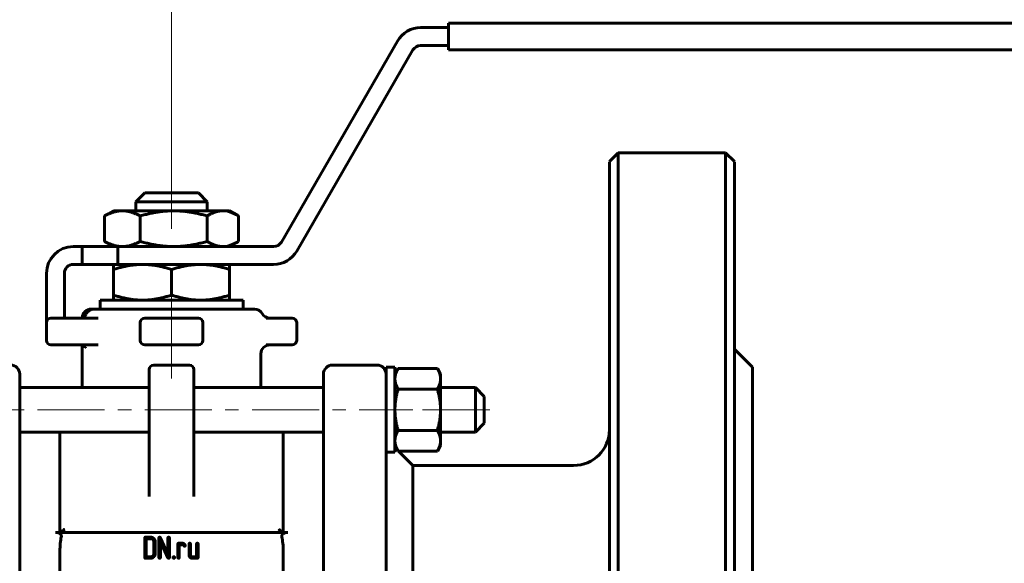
# Model space of a CAD drawing. Header units: millimetres. Extents: x 0 to 420, y 0 to 297.
# Tile 4 of 6: x 100 to 210, y 172 to 233. Entities that reach past the tile are written whole.
import ezdxf

# ---------------------------------------------------------------- set-up
doc = ezdxf.new("R2010")
doc.units = ezdxf.units.MM
for name, pattern in [('K5LT_AXLED', [12, 7.5, -1.5, 1.5, -1.5]), ('K5LT_BASIC', [0]), ('K5LT_THIN', [0])]:
    doc.linetypes.add(name, pattern=pattern)
doc.layers.add('Системный слой', color=7, linetype='Continuous')
doc.layers.add('Системный слой (1)', color=7, linetype='Continuous', true_color=0x6c6c6c)
doc.styles.add('KDIMTEXTSTYLE', font='GOST_AU.SHX', dxfattribs={"width": 0.96, "oblique": 15, "height": 5})
doc.styles.add('KTEXTSTYLE', font='GOST_AU.SHX', dxfattribs={"width": 0.96, "height": 5})
doc.dimstyles.new('KDIMSTYLE (1.00)', dxfattribs={"dimtxt": 5, "dimasz": 1, "dimexe": 2, "dimexo": 0, "dimgap": 1, "dimtad": 1, "dimtxsty": 'KDIMTEXTSTYLE', "dimsah": 1, "dimcen": 0, "dimdle": 1, "dimadec": 0, "dimazin": 0, "dimtfac": 0.667, "dimtmove": 0, "dimatfit": 3, "dimfxl": 1, "dimtvp": 1, "dimtolj": 1, "dimtzin": 0, "dimarcsym": 0})

# ---------------------------------------------------------------- blocks, each defined once
blk = doc.blocks.new('U1')
at = {"layer": 'Системный слой (1)', "color": 150, "linetype": 'K5LT_BASIC', "lineweight": 60, "true_color": 0x0080ff}
for p, q in [((114.3, 187.17), (99.8, 187.17)), ((133.8, 187.17), (119.3, 187.17))]:
    blk.add_line(p, q, dxfattribs=at)
blk = doc.blocks.new('U2')
at = {"layer": 'Системный слой (1)', "color": 150, "linetype": 'K5LT_BASIC', "lineweight": 60, "true_color": 0x0080ff}
for p, q in [((114.3, 192.17), (99.8, 192.17)), ((133.8, 192.17), (119.3, 192.17))]:
    blk.add_line(p, q, dxfattribs=at)
blk = doc.blocks.new('U4')
at = {"layer": 'Системный слой (1)', "color": 150, "linetype": 'K5LT_BASIC', "lineweight": 60, "true_color": 0x0080ff}
for p, q in [((165.8, 217.43), (165.8, 170.93)), ((165.8, 170.93), (165.8, 124.43))]:
    blk.add_line(p, q, dxfattribs=at)
blk = doc.blocks.new('U5')
at = {"layer": 'Системный слой (1)', "color": 150, "linetype": 'K5LT_BASIC', "lineweight": 60, "true_color": 0x0080ff}
for p, q in [((150.8, 192.17), (150.8, 189.67)), ((150.8, 189.67), (150.8, 187.17))]:
    blk.add_line(p, q, dxfattribs=at)
blk = doc.blocks.new('U6')
at = {"layer": 'Системный слой (1)', "color": 150, "linetype": 'K5LT_BASIC', "lineweight": 60, "true_color": 0x0080ff}
for p, q in [((179.8, 170.93), (179.8, 217.43)), ((179.8, 124.43), (179.8, 170.93))]:
    blk.add_line(p, q, dxfattribs=at)
blk = doc.blocks.new('U8')
at = {"layer": 'Системный слой (1)', "color": 150, "linetype": 'K5LT_BASIC', "lineweight": 60, "true_color": 0x0080ff}
for p, q in [((142.13, 185.11), (141.8, 185.43)), ((143.8, 183.43), (142.18, 185.05))]:
    blk.add_line(p, q, dxfattribs=at)
blk = doc.blocks.new('U10')
at = {"layer": 'Системный слой (1)', "color": 150, "linetype": 'K5LT_BASIC', "lineweight": 60, "true_color": 0x0080ff}
for p, q in [((151.8, 189.67), (151.8, 191.17)), ((151.8, 188.17), (151.8, 189.67))]:
    blk.add_line(p, q, dxfattribs=at)
blk = doc.blocks.new('U11')
at = {"layer": 'Системный слой (1)', "color": 150, "linetype": 'K5LT_BASIC', "lineweight": 60, "true_color": 0x0080ff}
for p, q in [((104.68, 196.93), (106.55, 196.93)), ((106.55, 196.93), (108.58, 196.93))]:
    blk.add_line(p, q, dxfattribs=at)
blk = doc.blocks.new('U12')
at = {"layer": 'Системный слой (1)', "color": 150, "linetype": 'K5LT_BASIC', "lineweight": 60, "true_color": 0x0080ff}
for p, q in [((108.12, 200.93), (108.05, 200.93)), ((108.17, 200.93), (108.12, 200.93))]:
    blk.add_line(p, q, dxfattribs=at)
blk = doc.blocks.new('U13')
at = {"layer": 'Системный слой (1)', "color": 150, "linetype": 'K5LT_BASIC', "lineweight": 60, "true_color": 0x0080ff}
for p, q in [((108.8, 201.93), (116.8, 201.93)), ((116.8, 201.93), (124.8, 201.93))]:
    blk.add_line(p, q, dxfattribs=at)
blk = doc.blocks.new('U14')
at = {"layer": 'Системный слой (1)', "color": 150, "linetype": 'K5LT_BASIC', "lineweight": 60, "true_color": 0x0080ff}
for start, end in [(0.0023, 90), (0, 0.0023)]:
    blk.add_arc((119.8, 199.43), 0.5, start, end, dxfattribs=at)
blk = doc.blocks.new('U15')
at = {"layer": 'Системный слой (1)', "color": 150, "linetype": 'K5LT_BASIC', "lineweight": 60, "true_color": 0x0080ff}
for start, end in [(90, 179.997), (179.997, 180)]:
    blk.add_arc((103.3, 199.43), 0.5, start, end, dxfattribs=at)
blk = doc.blocks.new('D2')
at = {"layer": 'Системный слой (1)'}
for points in [[(116.8, 244.9), (121.8, 245.55), (121.3, 244.9), (121.8, 244.24)], [(245.8, 244.9), (240.8, 245.55), (241.3, 244.9), (240.8, 244.24)]]:
    blk.add_hatch(color=7, dxfattribs=at).paths.add_polyline_path(points)
at = {"layer": 'Системный слой (1)', "color": 7, "linetype": 'K5LT_THIN', "lineweight": 18}
for p, q in [((116.8, 213.93), (116.8, 246.9)), ((245.8, 232.43), (245.8, 246.9)), ((116.8, 244.9), (121.8, 245.55)), ((121.8, 244.24), (116.8, 244.9)), ((245.8, 244.9), (116.8, 244.9)), ((121.8, 245.55), (121.3, 244.9)), ((121.3, 244.9), (121.8, 244.24)), ((241.3, 244.9), (240.8, 245.55)), ((240.8, 245.55), (245.8, 244.9)), ((245.8, 244.9), (240.8, 244.24)), ((240.8, 244.24), (241.3, 244.9))]:
    blk.add_line(p, q, dxfattribs=at)
blk.add_wipeout([(189.66, 245.9), (189.66, 253.28), (199.53, 253.28), (199.53, 245.9)]).dxf.layer = 'Системный слой (1)'
at = {"layer": 'Системный слой (1)', "color": 7, "insert": (189.66, 252.48), "char_height": 5, "attachment_point": 1, "style": 'KTEXTSTYLE'}
blk.add_mtext('\\H5.0;\\W1.000;\\Q15;\\Q15;\\W0.965;129', dxfattribs=at)
blk = doc.blocks.new('KDIMARROW_01')
at = {"layer": 'Системный слой'}
blk.add_hatch(color=0, dxfattribs=at).paths.add_polyline_path([(0, 0), (-5, 0.66), (-4.5, 0), (-5, -0.66)])
at = {"layer": 'Системный слой', "color": 0, "linetype": 'K5LT_THIN', "lineweight": 18}
for p, q in [((-4.5, 0), (-5, 0.66)), ((-5, 0.66), (0, 0)), ((0, 0), (-5, -0.66)), ((-5, -0.66), (-4.5, 0))]:
    blk.add_line(p, q, dxfattribs=at)
at = {"layer": 'Системный слой (1)', "color": 0, "linetype": 'K5LT_THIN', "lineweight": 18}
blk.add_line((116.8, 170.93), (115.8, 170.93), dxfattribs=at)
blk = doc.blocks.new('U20')
at = {"layer": 'Системный слой (1)', "color": 150, "linetype": 'K5LT_BASIC', "lineweight": 60, "true_color": 0x0080ff}
for p, q in [((123.59, 208.15), (124.16, 208.43)), ((124.16, 208.43), (124.21, 208.45)), ((124.21, 208.45), (124.25, 208.48)), ((124.25, 208.48), (124.3, 208.51)), ((122.54, 207.93), (123.06, 207.99)), ((123.06, 207.99), (123.59, 208.15))]:
    blk.add_line(p, q, dxfattribs=at)
blk = doc.blocks.new('U21')
at = {"layer": 'Системный слой (1)', "color": 150, "linetype": 'K5LT_BASIC', "lineweight": 60, "true_color": 0x0080ff}
for p, q in [((123.06, 211.88), (122.54, 211.93)), ((123.59, 211.71), (123.06, 211.88)), ((124.16, 211.44), (123.59, 211.71)), ((124.21, 211.41), (124.16, 211.44)), ((124.25, 211.38), (124.21, 211.41)), ((124.3, 211.35), (124.25, 211.38))]:
    blk.add_line(p, q, dxfattribs=at)
blk = doc.blocks.new('U26')
at = {"layer": 'Системный слой (1)', "color": 150, "linetype": 'K5LT_BASIC', "lineweight": 60, "true_color": 0x0080ff}
for p, q in [((106.55, 199.93), (106.87, 200)), ((106.55, 199.93), (106.55, 199.93)), ((106.87, 200), (107.11, 200.17)), ((107.11, 200.17), (107.18, 200.26))]:
    blk.add_line(p, q, dxfattribs=at)

msp = doc.modelspace()

# ---------------------------------------------------------------- linework, layer by layer
at = {"layer": 'Системный слой (1)', "color": 150, "linetype": 'K5LT_BASIC', "lineweight": 60, "true_color": 0x0080ff}
for p, q in [((147.801, 232.432), (147.801, 232.932)), ((240.801, 232.932), (147.801, 232.932)), ((147.801, 232.432), (144.678, 232.432)), ((147.801, 232.432), (147.801, 230.432)), ((142.08, 230.932), (129.089, 208.432)), ((144.678, 230.432), (147.801, 230.432)), ((147.801, 229.932), (147.801, 230.432)), ((130.822, 207.432), (143.812, 229.932)), ((147.801, 229.932), (240.801, 229.932)), ((165.801, 217.432), (166.801, 218.432)), ((178.801, 218.432), (166.801, 218.432)), ((166.801, 170.932), (166.801, 218.432)), ((179.801, 217.432), (178.801, 218.432)), ((178.801, 218.432), (178.801, 170.932)), ((112.801, 212.932), (113.801, 213.932)), ((113.801, 213.932), (119.801, 213.932)), ((120.801, 212.932), (119.801, 213.932)), ((112.801, 211.932), (112.801, 212.932)), ((112.801, 212.932), (120.801, 212.932)), ((120.801, 211.932), (120.801, 212.932)), ((110.301, 211.932), (109.442, 211.436)), ((110.301, 211.932), (111.292, 211.932)), ((111.292, 211.932), (117.035, 211.932)), ((117.035, 211.932), (122.543, 211.932)), ((122.543, 211.932), (123.301, 211.932)), ((123.301, 211.932), (124.16, 211.436)), ((109.3, 211.351), (109.3, 208.512)), ((113.284, 211.351), (113.284, 208.512)), ((120.785, 211.351), (120.785, 208.512)), ((124.301, 211.351), (124.301, 208.512)), ((110.301, 207.932), (109.443, 208.427)), ((123.301, 207.932), (124.158, 208.427)), ((106.801, 207.932), (105.801, 207.932)), ((106.801, 207.932), (110.801, 207.932)), ((106.801, 207.932), (106.801, 205.932)), ((128.223, 207.932), (110.801, 207.932)), ((110.801, 207.932), (110.801, 205.932)), ((105.801, 205.932), (106.801, 205.932)), ((110.801, 205.932), (106.801, 205.932)), ((110.301, 205.351), (110.301, 205.932)), ((110.301, 205.351), (110.301, 202.512)), ((110.801, 205.932), (128.223, 205.932)), ((116.801, 205.351), (116.801, 202.512)), ((123.301, 205.932), (123.301, 205.351)), ((123.301, 205.351), (123.301, 202.512)), ((102.801, 204.932), (102.801, 199.432)), ((104.801, 199.932), (104.801, 204.932)), ((108.801, 200.932), (108.801, 201.932)), ((110.301, 201.932), (110.301, 202.512)), ((123.301, 202.512), (123.301, 201.932)), ((124.801, 200.932), (124.801, 201.932)), ((108.053, 200.932), (107.801, 200.932)), ((108.123, 200.932), (108.085, 200.932)), ((108.118, 200.932), (108.12, 200.932)), ((108.122, 200.932), (108.118, 200.932)), ((108.122, 200.932), (108.12, 200.932)), ((109.87, 200.932), (108.167, 200.932)), ((112.851, 200.932), (109.87, 200.932)), ((113.189, 200.932), (112.851, 200.932)), ((114.273, 200.932), (113.189, 200.932)), ((113.949, 200.932), (113.494, 200.932)), ((119.328, 200.932), (114.273, 200.932)), ((120.412, 200.932), (119.328, 200.932)), ((120.215, 200.932), (119.538, 200.932)), ((125.044, 200.932), (120.412, 200.932)), ((125.717, 200.932), (125.044, 200.932)), ((125.619, 200.932), (125.124, 200.932)), ((126.069, 200.932), (125.717, 200.932)), ((104.373, 199.932), (103.301, 199.932)), ((104.68, 199.932), (104.373, 199.932)), ((108.575, 199.932), (104.68, 199.932)), ((119.801, 199.932), (113.801, 199.932)), ((130.301, 199.932), (127.384, 199.932)), ((102.801, 199.432), (102.801, 197.432)), ((113.301, 199.432), (113.301, 197.432)), ((120.301, 197.432), (120.301, 199.432)), ((130.801, 197.432), (130.801, 199.432)), ((103.301, 196.932), (104.373, 196.932)), ((104.373, 196.932), (104.68, 196.932)), ((106.801, 192.17), (106.801, 196.892)), ((113.801, 196.932), (119.801, 196.932)), ((127.384, 196.932), (130.301, 196.932)), ((179.801, 196.432), (181.801, 194.432)), ((126.801, 192.17), (126.801, 195.932)), ((114.301, 194.17), (114.301, 187.03)), ((114.801, 194.67), (118.801, 194.67)), ((119.301, 187.03), (119.301, 194.17)), ((119.301, 192.17), (119.301, 194.17)), ((139.801, 194.67), (134.801, 194.67)), ((140.801, 185.497), (140.801, 194.42)), ((140.801, 194.42), (141.801, 194.42)), ((141.801, 184.92), (141.801, 194.42)), ((141.801, 193.67), (142.158, 194.289)), ((146.544, 194.289), (142.158, 194.289)), ((146.901, 193.67), (146.544, 194.289)), ((181.801, 147.432), (181.801, 194.432)), ((99.801, 187.741), (99.801, 193.67)), ((99.801, 193.174), (99.801, 193.67)), ((133.801, 193.67), (133.801, 187.741)), ((146.901, 193.67), (146.901, 193.134)), ((146.901, 193.134), (146.901, 189.67)), ((146.544, 191.98), (142.158, 191.98)), ((150.801, 192.17), (146.901, 192.17)), ((151.801, 191.17), (150.801, 192.17)), ((146.901, 189.67), (146.901, 186.206)), ((99.801, 180.813), (99.801, 187.741)), ((133.801, 187.741), (133.801, 180.813)), ((146.544, 187.361), (142.158, 187.361)), ((151.801, 188.17), (150.801, 187.17)), ((104.301, 187.17), (104.301, 175.932)), ((114.301, 187.03), (114.301, 179.98)), ((119.301, 179.98), (119.301, 187.03)), ((129.301, 175.932), (129.301, 187.17)), ((150.801, 187.17), (146.901, 187.17)), ((140.801, 180.813), (140.801, 185.497)), ((141.801, 185.67), (142.158, 185.051)), ((146.901, 185.67), (146.544, 185.051)), ((146.901, 186.206), (146.901, 185.67)), ((140.801, 184.92), (141.801, 184.92)), ((146.544, 185.051), (142.158, 185.051)), ((161.801, 183.432), (143.801, 183.432)), ((143.801, 170.932), (143.801, 183.432)), ((99.801, 178.835), (99.801, 180.813)), ((133.801, 180.813), (133.801, 178.835)), ((140.801, 176.845), (140.801, 180.813)), ((99.801, 178.835), (99.801, 163.029)), ((133.801, 170.932), (133.801, 178.835)), ((140.801, 165.018), (140.801, 176.845)), ((103.801, 175.932), (103.926, 175.932)), ((103.938, 175.932), (103.926, 175.932)), ((104.801, 175.932), (104.28, 175.932)), ((128.801, 175.932), (104.801, 175.932)), ((113.792, 175.323), (113.792, 173.138)), ((114.464, 175.407), (113.876, 175.407)), ((114.465, 175.24), (113.959, 175.24)), ((113.959, 175.24), (113.959, 173.221)), ((115.38, 175.323), (115.38, 173.138)), ((116.391, 173.52), (115.539, 175.358)), ((116.391, 175.323), (116.391, 173.52)), ((116.557, 173.138), (116.557, 175.323)), ((129.322, 175.932), (128.801, 175.932)), ((129.675, 175.932), (129.664, 175.932)), ((129.675, 175.932), (129.801, 175.932)), ((114.803, 173.558), (114.803, 174.903)), ((114.97, 173.558), (114.97, 174.903)), ((115.547, 174.941), (116.399, 173.103)), ((115.547, 173.138), (115.547, 174.941)), ((117.499, 174.65), (117.499, 173.138)), ((118.002, 174.735), (117.583, 174.735)), ((117.666, 174.568), (118.002, 174.568)), ((117.666, 173.138), (117.666, 174.568)), ((118.753, 174.65), (118.753, 173.39)), ((118.92, 173.389), (118.92, 174.65)), ((119.597, 174.65), (119.597, 173.221)), ((119.764, 173.138), (119.764, 174.65)), ((104.301, 170.932), (104.301, 173.377)), ((113.876, 173.054), (114.464, 173.054)), ((113.959, 173.221), (114.465, 173.221)), ((119.597, 173.221), (119.089, 173.221)), ((119.09, 173.054), (119.68, 173.054)), ((129.301, 173.377), (129.301, 170.932))]:
    msp.add_line(p, q, dxfattribs=at)
at = {"layer": 'Системный слой (1)', "color": 30, "linetype": 'K5LT_AXLED', "lineweight": 18, "true_color": 0xff8000}
for p, q in [((116.801, 198.932), (116.801, 203.932)), ((116.801, 193.17), (116.801, 201.93)), ((89.801, 189.67), (143.801, 189.67)), ((144.901, 189.67), (153.801, 189.67))]:
    msp.add_line(p, q, dxfattribs=at)
at = {"layer": 'Системный слой (1)', "color": 150, "linetype": 'K5LT_BASIC', "lineweight": 60, "true_color": 0x0080ff}
for centre, radius, start, end in [((144.678, 229.432), 3, 90, 150), ((144.678, 229.432), 1, 90, 150), ((128.223, 208.932), 1, 270, 330), ((105.801, 204.932), 3, 90, 180), ((128.223, 208.932), 3, 270, 330), ((105.801, 204.932), 1, 90, 180), ((107.801, 199.932), 1, 90, 177.66825), ((126.069, 199.932), 1, 30, 90), ((103.301, 199.432), 0.5, 90, 180), ((113.801, 199.432), 0.5, 90, 180), ((113.801, 199.432), 0.5, 90, 180), ((119.801, 199.432), 0.5, 0, 90), ((127.801, 200.932), 1, 210, 270), ((130.301, 199.432), 0.5, 0, 90), ((103.301, 197.432), 0.5, 180, 270), ((113.801, 197.432), 0.5, 180, 270), ((119.801, 197.432), 0.5, 270, 0), ((130.301, 197.432), 0.5, 270, 0), ((127.801, 195.932), 1, 90, 180), ((98.801, 193.67), 1, 0, 90), ((114.801, 194.17), 0.5, 90, 180), ((118.801, 194.17), 0.5, 0, 90), ((134.801, 193.67), 1, 90, 180), ((139.801, 193.67), 1, 0, 90), ((161.801, 187.432), 4, 270, 0)]:
    msp.add_arc(centre, radius, start, end, dxfattribs=at)
for points, weights in [([(111.292, 211.932), (110.368, 211.932), (109.3, 211.351)], [1, 1.0379548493, 1]), ([(113.284, 211.351), (112.217, 211.932), (111.292, 211.932)], [1, 1.0379548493, 1]), ([(117.035, 211.932), (115.294, 211.932), (113.284, 211.351)], [1, 1.0379548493, 1]), ([(120.785, 211.351), (118.775, 211.932), (117.035, 211.932)], [1, 1.0379548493, 1]), ([(122.543, 211.932), (121.727, 211.932), (120.785, 211.351)], [1, 1.0379548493, 1]), ([(109.3, 211.351), (109.372, 211.396), (109.443, 211.437)], [1, 1.00281117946, 1.00520593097]), ([(109.443, 208.427), (109.372, 208.468), (109.3, 208.512)], [1.00521318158, 1.00281543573, 1]), ([(109.3, 208.512), (110.368, 207.932), (111.292, 207.932)], [1, 1.0379548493, 1]), ([(111.292, 207.932), (112.217, 207.932), (113.284, 208.512)], [1, 1.0379548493, 1]), ([(113.284, 208.512), (115.294, 207.932), (117.035, 207.932)], [1, 1.0379548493, 1]), ([(117.035, 207.932), (118.775, 207.932), (120.785, 208.512)], [1, 1.0379548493, 1]), ([(120.785, 208.512), (121.727, 207.932), (122.543, 207.932)], [1, 1.0379548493, 1]), ([(113.551, 205.932), (112.042, 205.932), (110.301, 205.351)], [1, 1.0379548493, 1]), ([(116.801, 205.351), (115.059, 205.932), (113.551, 205.932)], [1, 1.0379548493, 1]), ([(120.051, 205.932), (118.542, 205.932), (116.801, 205.351)], [1, 1.0379548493, 1]), ([(123.301, 205.351), (121.559, 205.932), (120.051, 205.932)], [1, 1.0379548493, 1]), ([(110.301, 202.512), (112.042, 201.932), (113.551, 201.932)], [1, 1.0379548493, 1]), ([(113.551, 201.932), (115.059, 201.932), (116.801, 202.512)], [1, 1.0379548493, 1]), ([(116.801, 202.512), (118.542, 201.932), (120.051, 201.932)], [1, 1.0379548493, 1]), ([(120.051, 201.932), (121.559, 201.932), (123.301, 202.512)], [1, 1.0379548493, 1]), ([(142.158, 194.289), (141.801, 193.67), (141.801, 193.134)], [1, 1.0379548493, 1]), ([(146.901, 193.134), (146.901, 193.67), (146.544, 194.289)], [1, 1.0379548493, 1]), ([(141.801, 193.134), (141.801, 192.598), (142.158, 191.98)], [1, 1.0379548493, 1]), ([(146.544, 191.98), (146.901, 192.598), (146.901, 193.134)], [1, 1.0379548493, 1]), ([(142.158, 191.98), (141.801, 190.742), (141.801, 189.67)], [1, 1.0379548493, 1]), ([(146.901, 189.67), (146.901, 190.742), (146.544, 191.98)], [1, 1.0379548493, 1]), ([(141.801, 189.67), (141.801, 188.598), (142.158, 187.361)], [1, 1.0379548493, 1]), ([(146.544, 187.361), (146.901, 188.598), (146.901, 189.67)], [1, 1.0379548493, 1]), ([(142.158, 187.361), (141.801, 186.742), (141.801, 186.206)], [1, 1.0379548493, 1]), ([(146.901, 186.206), (146.901, 186.742), (146.544, 187.361)], [1, 1.0379548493, 1]), ([(141.801, 186.206), (141.801, 185.67), (142.158, 185.051)], [1, 1.0379548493, 1]), ([(146.544, 185.051), (146.901, 185.67), (146.901, 186.206)], [1, 1.0379548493, 1])]:
    msp.add_rational_spline(points, weights, degree=2, dxfattribs=at)
for points, knots in [([(107.18, 200.27), (107.192, 200.306), (107.207, 200.341), (107.243, 200.413), (107.265, 200.45), (107.312, 200.521), (107.339, 200.556), (107.395, 200.621), (107.425, 200.651), (107.487, 200.707), (107.52, 200.732), (107.588, 200.78), (107.624, 200.801), (107.698, 200.839), (107.736, 200.856), (107.817, 200.886), (107.859, 200.898), (107.943, 200.917), (107.986, 200.924), (108.042, 200.929), (108.056, 200.93), (108.086, 200.931), (108.101, 200.932), (108.116, 200.932)], [0.0009859, 0.0009859, 0.0009859, 0.0009859, 1.6832168, 1.6832168, 3.5544381, 3.5544381, 5.4861325, 5.4861325, 7.3487185, 7.3487185, 9.1875173, 9.1875173, 11.0128857, 11.0128857, 12.8694537, 12.8694537, 14.8050122, 14.8050122, 16.6976901, 16.6976901, 17.3253716, 17.3253716, 18, 18, 18, 18]), ([(107.172, 196.609), (107.167, 196.616), (107.163, 196.624), (107.149, 196.644), (107.141, 196.656), (107.121, 196.681), (107.109, 196.694), (107.083, 196.721), (107.068, 196.736), (107.034, 196.765), (107.016, 196.779), (106.977, 196.806), (106.956, 196.82), (106.913, 196.844), (106.891, 196.855), (106.846, 196.875), (106.823, 196.883), (106.8, 196.892), (106.798, 196.892), (106.773, 196.901), (106.749, 196.907), (106.698, 196.919), (106.672, 196.923), (106.62, 196.93), (106.594, 196.931), (106.563, 196.932), (106.558, 196.932), (106.554, 196.932), (106.554, 196.932), (106.554, 196.932)], [0, 0, 0, 0, 0.7228716, 0.7228716, 1.4179455, 1.4179455, 2.1020323, 2.1020323, 2.8032509, 2.8032509, 3.5187561, 3.5187561, 4.2425119, 4.2425119, 4.965102, 4.965102, 5.647792, 5.647792, 5.683591, 5.683591, 6.3948833, 6.3948833, 7.135213, 7.135213, 7.8707571, 7.8707571, 7.9997783, 7.9997783, 8, 8, 8, 8]), ([(103.926, 175.932), (103.968, 175.932), (104.05, 175.924), (104.159, 175.893), (104.242, 175.852), (104.301, 175.814), (104.345, 175.777), (104.383, 175.739), (104.415, 175.696), (104.438, 175.655), (104.452, 175.62), (104.46, 175.591), (104.465, 175.566), (104.467, 175.541), (104.468, 175.517), (104.467, 175.49), (104.463, 175.462), (104.459, 175.441), (104.457, 175.432)], [0, 0, 0, 0, 2.8008397, 5.4903461, 7.5722338, 9.0624884, 10.2270125, 11.4662996, 12.7418617, 13.8507066, 14.7006588, 15.3292284, 15.8928864, 16.4729493, 17.0711512, 17.5334004, 18.3379007, 19, 19, 19, 19]), ([(104.28, 175.932), (104.272, 175.932), (104.262, 175.931), (104.229, 175.927), (104.193, 175.922), (104.088, 175.924), (104.037, 175.929), (103.971, 175.931), (103.954, 175.932), (103.938, 175.932)], [0.429987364, 0.429987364, 0.429987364, 0.429987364, 0.439803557, 0.439803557, 0.458751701, 0.458751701, 0.474684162, 0.474684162, 0.479889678, 0.479889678, 0.479889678, 0.479889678]), ([(104.457, 175.432), (104.432, 175.33), (104.413, 175.227), (104.312, 174.586), (104.301, 173.987), (104.301, 173.377)], [0.56461248, 0.56461248, 0.56461248, 0.56461248, 0.59444569, 0.59444569, 0.76383224, 0.76383224, 0.76383224, 0.76383224]), ([(104.801, 176.291), (104.8, 176.29), (104.799, 176.29), (104.748, 176.241), (104.697, 176.195), (104.596, 176.108), (104.545, 176.066), (104.458, 176.002), (104.421, 175.977), (104.36, 175.942), (104.335, 175.932), (104.319, 175.932)], [-0.000297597, -0.000297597, -0.000297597, -0.000297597, 0, 0, 0.021349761, 0.021349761, 0.043867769, 0.043867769, 0.062817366, 0.062817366, 0.081064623, 0.081064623, 0.081064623, 0.081064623]), ([(129.282, 175.932), (129.266, 175.932), (129.242, 175.942), (129.18, 175.977), (129.143, 176.002), (129.057, 176.066), (129.006, 176.108), (128.905, 176.195), (128.854, 176.241), (128.802, 176.29), (128.802, 176.29), (128.801, 176.291)], [0.000002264, 0.000002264, 0.000002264, 0.000002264, 0.018093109, 0.018093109, 0.0368824, 0.0368824, 0.059213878, 0.059213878, 0.080386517, 0.080386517, 0.080681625, 0.080681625, 0.080681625, 0.080681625]), ([(129.145, 175.432), (129.14, 175.453), (129.134, 175.491), (129.134, 175.54), (129.139, 175.582), (129.15, 175.622), (129.168, 175.664), (129.197, 175.712), (129.237, 175.759), (129.286, 175.802), (129.343, 175.842), (129.466, 175.907), (129.585, 175.932), (129.675, 175.932)], [0, 0, 0, 0, 1.1263859, 1.9040785, 2.5010664, 3.2598924, 3.9984687, 4.8223369, 6.089968, 7.0765841, 8.0973603, 9.5571808, 14, 14, 14, 14]), ([(129.301, 173.377), (129.301, 173.987), (129.29, 174.586), (129.189, 175.227), (129.17, 175.33), (129.145, 175.432)], [1.22349414, 1.22349414, 1.22349414, 1.22349414, 1.39288069, 1.39288069, 1.4227139, 1.4227139, 1.4227139, 1.4227139]), ([(129.664, 175.932), (129.656, 175.932), (129.648, 175.932), (129.583, 175.93), (129.526, 175.925), (129.42, 175.922), (129.386, 175.925), (129.346, 175.93), (129.332, 175.932), (129.322, 175.932)], [0.014059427, 0.014059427, 0.014059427, 0.014059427, 0.016553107, 0.016553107, 0.034745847, 0.034745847, 0.053523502, 0.053523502, 0.067723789, 0.067723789, 0.067723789, 0.067723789])]:
    msp.add_open_spline(points, degree=3, knots=knots, dxfattribs=at)
for points, degree in [([(107.173, 200.252), (107.175, 200.258), (107.177, 200.264), (107.18, 200.27)], 3), ([(113.876, 175.407), (113.792, 175.407), (113.792, 175.323)], 2), ([(114.822, 175.26), (114.674, 175.407), (114.464, 175.407)], 2), ([(114.704, 175.141), (114.604, 175.24), (114.465, 175.24)], 2), ([(114.97, 174.903), (114.97, 175.113), (114.822, 175.26)], 2), ([(115.462, 175.407), (115.38, 175.407), (115.38, 175.323)], 2), ([(115.539, 175.358), (115.517, 175.407), (115.462, 175.407)], 2), ([(116.474, 175.407), (116.391, 175.407), (116.391, 175.323)], 2), ([(116.557, 175.323), (116.557, 175.407), (116.474, 175.407)], 2), ([(114.803, 174.903), (114.803, 175.043), (114.704, 175.141)], 2), ([(117.583, 174.735), (117.499, 174.735), (117.499, 174.65)], 2), ([(118.204, 174.67), (118.111, 174.735), (118.002, 174.735)], 2), ([(118.002, 174.568), (118.101, 174.568), (118.152, 174.48)], 2), ([(118.152, 174.48), (118.203, 174.393), (118.247, 174.393)], 2), ([(118.329, 174.504), (118.297, 174.606), (118.204, 174.67)], 2), ([(118.247, 174.393), (118.334, 174.393), (118.334, 174.474)], 2), ([(118.334, 174.474), (118.334, 174.489), (118.329, 174.504)], 2), ([(118.837, 174.735), (118.753, 174.735), (118.753, 174.65)], 2), ([(118.92, 174.65), (118.92, 174.735), (118.837, 174.735)], 2), ([(119.681, 174.735), (119.597, 174.735), (119.597, 174.65)], 2), ([(119.764, 174.65), (119.764, 174.735), (119.681, 174.735)], 2), ([(113.792, 173.138), (113.792, 173.054), (113.876, 173.054)], 2), ([(114.464, 173.054), (114.674, 173.054), (114.822, 173.201)], 2), ([(114.465, 173.221), (114.604, 173.221), (114.704, 173.319)], 2), ([(114.704, 173.319), (114.803, 173.418), (114.803, 173.558)], 2), ([(114.822, 173.201), (114.97, 173.348), (114.97, 173.558)], 2), ([(115.38, 173.138), (115.38, 173.054), (115.463, 173.054)], 2), ([(115.463, 173.054), (115.547, 173.054), (115.547, 173.138)], 2), ([(116.399, 173.103), (116.422, 173.054), (116.474, 173.054)], 2), ([(116.474, 173.054), (116.557, 173.054), (116.557, 173.138)], 2), ([(117.053, 173.221), (116.969, 173.221), (116.969, 173.138)], 2), ([(116.969, 173.138), (116.969, 173.054), (117.053, 173.054)], 2), ([(117.137, 173.138), (117.137, 173.221), (117.053, 173.221)], 2), ([(117.053, 173.054), (117.137, 173.054), (117.137, 173.138)], 2), ([(117.499, 173.138), (117.499, 173.054), (117.583, 173.054)], 2), ([(117.583, 173.054), (117.666, 173.054), (117.666, 173.138)], 2), ([(118.753, 173.39), (118.753, 173.251), (118.852, 173.153)], 2), ([(118.852, 173.153), (118.951, 173.054), (119.09, 173.054)], 2), ([(118.97, 173.271), (118.92, 173.32), (118.92, 173.389)], 2), ([(119.089, 173.221), (119.02, 173.221), (118.97, 173.271)], 2), ([(119.68, 173.054), (119.764, 173.054), (119.764, 173.138)], 2)]:
    msp.add_open_spline(points, degree=degree, dxfattribs=at)

# ---------------------------------------------------------------- block references
at = {"layer": 'Системный слой (1)'}
for name in ['U4', 'U6', 'U21', 'U20', 'U13', 'U12', 'U15', 'U26', 'U14', 'U11', 'U2', 'U5', 'U10', 'U1', 'U8']:
    msp.add_blockref(name, (0, 0), dxfattribs=at)

# ---------------------------------------------------------------- next in the draw order: dimensions: what is measured, and where the dimension line sits
at = {"layer": 'Системный слой (1)', "color": 7}
dim = msp.add_linear_dim(base=(245.801, 244.896), p1=(116.801, 213.932), p2=(245.801, 232.432), dimstyle='KDIMSTYLE (1.00)', override={"dimexo": 0, "dimpost": '\\H5.0;\\W0.965;\\Q15;<>', "dimblk1": 'KDIMARROW_01', "dimblk2": 'KDIMARROW_01', "dimse1": 0, "dimse2": 0, "dimclrt": 7, "dimtol": 1, "dimtp": 0, "dimtm": 0, "dimtdec": 5, "dimtolj": 1}, dxfattribs=at)
dim.commit()
dim.dimension.update_dxf_attribs({"geometry": 'D2', "text_midpoint": (194.801, 244.896), "dimtype": 160})

# ---------------------------------------------------------------- next in the draw order: linework, layer by layer
at = {"layer": 'Системный слой (1)', "color": 30, "linetype": 'K5LT_AXLED', "lineweight": 18, "true_color": 0xff8000}
msp.add_line((116.801, 209.932), (116.801, 215.932), dxfattribs=at)

doc.saveas('drawing.dxf')
